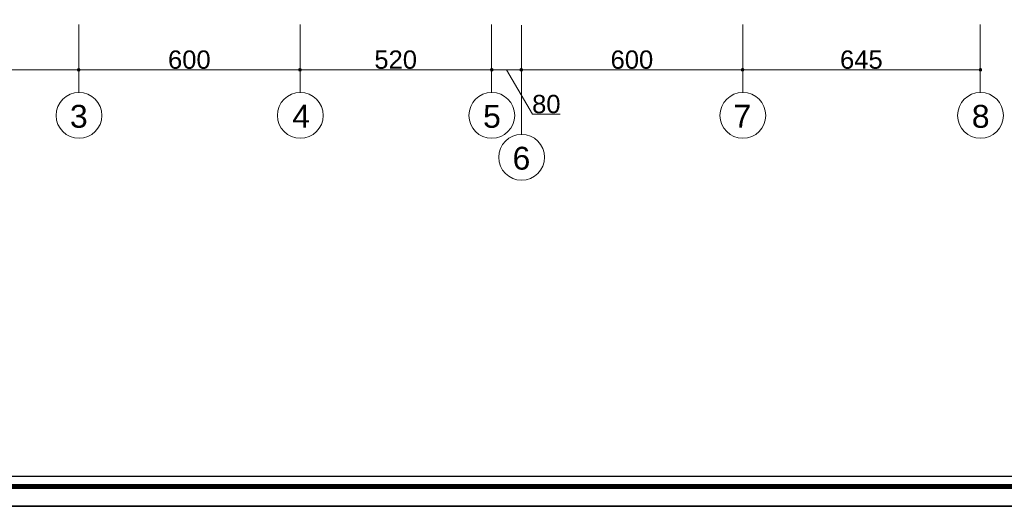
# Model space of a CAD drawing. Header units: metres. Extents: x 5.7 to 89.8, y 4 to 63.5.
# Tile 7 of 25: x 30.5 to 57.2, y 4 to 17.2. Entities that reach past the tile are written whole.
import ezdxf

# ---------------------------------------------------------------- set-up
doc = ezdxf.new("R2010")
doc.units = ezdxf.units.M
doc.header["$MEASUREMENT"] = 0
for name, color, linetype in [('PDF3_ax', 7, 'Continuous'), ('PDF3_dim', 7, 'Continuous'), ('PDF3_KADR', 7, 'Continuous'), ('PDF3_Text', 7, 'Continuous'), ('PDF3_W', 7, 'Continuous')]:
    doc.layers.add(name, color=color, linetype=linetype)
doc.styles.add('PDF Arial', font='arial.ttf')

msp = doc.modelspace()

# ---------------------------------------------------------------- linework, layer by layer
at = {"layer": 'PDF3_ax', "lineweight": 9}
for points in [[(32.123, 17.073), (32.123, 15.224)], [(38.124, 17.073), (38.124, 15.224)], [(43.315, 17.073), (43.315, 15.224)], [(44.124, 17.063), (44.124, 14.087)], [(50.124, 17.073), (50.124, 15.224)], [(56.567, 17.073), (56.567, 15.224)]]:
    msp.add_lwpolyline(points, dxfattribs=at)
for centre in [(32.128, 14.612), (38.128, 14.612), (43.32, 14.612), (50.129, 14.612), (56.572, 14.612), (44.129, 13.476)]:
    msp.add_circle(centre, 0.621, dxfattribs=at)
at = {"layer": 'PDF3_dim', "lineweight": 20}
for points in [[(32.123, 15.792), (32.123, 17.005)], [(38.124, 15.792), (38.124, 17.005)], [(43.315, 15.792), (43.315, 17.005)], [(50.124, 15.792), (50.124, 16.784)], [(44.124, 15.792), (44.124, 16.302)]]:
    msp.add_lwpolyline(points, close=True, dxfattribs=at)
for points in [[(56.567, 16.216), (56.567, 15.792)], [(32.017, 15.85), (26.219, 15.85)], [(38.018, 15.85), (32.22, 15.85)], [(43.218, 15.85), (38.22, 15.85)], [(44.018, 15.85), (43.421, 15.85)], [(43.719, 15.85), (44.422, 14.646), (45.174, 14.646)], [(50.018, 15.85), (44.22, 15.85)], [(56.471, 15.85), (50.22, 15.85)]]:
    msp.add_lwpolyline(points, dxfattribs=at)
at = {"layer": 'PDF3_KADR', "lineweight": 25}
for points in [[(5.695, 4.013), (89.785, 4.013), (89.785, 63.476), (5.695, 63.476)], [(5.695, 63.476), (89.785, 63.476), (89.785, 4.013), (5.695, 4.013)], [(6.514, 4.832), (88.841, 4.832), (88.841, 62.657), (6.514, 62.657)]]:
    msp.add_lwpolyline(points, close=True, dxfattribs=at)
at = {"layer": 'PDF3_KADR', "lineweight": 0, "const_width": 0.135}
msp.add_lwpolyline([(6.235, 62.937), (6.235, 4.552), (89.111, 4.552), (89.111, 62.937)], close=True, dxfattribs=at)
at = {"layer": 'PDF3_W', "lineweight": 9}
for points in [[(32.065, 15.85), (32.017, 15.85)], [(32.171, 15.85), (32.22, 15.85)], [(38.066, 15.85), (38.018, 15.85)], [(38.172, 15.85), (38.22, 15.85)], [(43.267, 15.85), (43.218, 15.85)], [(43.373, 15.85), (43.421, 15.85)], [(44.066, 15.85), (44.018, 15.85)], [(44.172, 15.85), (44.22, 15.85)], [(50.066, 15.85), (50.018, 15.85)], [(50.172, 15.85), (50.22, 15.85)], [(56.519, 15.85), (56.471, 15.85)]]:
    msp.add_lwpolyline(points, dxfattribs=at)
at = {"layer": 'PDF3_W', "transparency": 33554559}
for points in [[(32.085, 15.888), (32.123, 15.85), (32.065, 15.85)], [(32.085, 15.888), (32.065, 15.85), (32.123, 15.85)], [(32.065, 15.85), (32.085, 15.811), (32.123, 15.85)], [(32.065, 15.85), (32.123, 15.85), (32.085, 15.811)], [(32.123, 15.898), (32.085, 15.888), (32.123, 15.85)], [(32.123, 15.85), (32.123, 15.898), (32.085, 15.888)], [(32.085, 15.811), (32.123, 15.85), (32.123, 15.802)], [(32.123, 15.85), (32.085, 15.811), (32.123, 15.802)], [(32.123, 15.85), (32.152, 15.888), (32.123, 15.898)], [(32.152, 15.888), (32.123, 15.85), (32.123, 15.898)], [(32.171, 15.85), (32.123, 15.85), (32.152, 15.888)], [(32.171, 15.85), (32.152, 15.888), (32.123, 15.85)], [(32.123, 15.85), (32.123, 15.802), (32.152, 15.811)], [(32.152, 15.811), (32.171, 15.85), (32.123, 15.85)], [(32.123, 15.802), (32.152, 15.811), (32.123, 15.85)], [(32.152, 15.811), (32.123, 15.85), (32.171, 15.85)], [(38.085, 15.888), (38.124, 15.85), (38.066, 15.85)], [(38.085, 15.888), (38.066, 15.85), (38.124, 15.85)], [(38.066, 15.85), (38.085, 15.811), (38.124, 15.85)], [(38.066, 15.85), (38.124, 15.85), (38.085, 15.811)], [(38.124, 15.898), (38.085, 15.888), (38.124, 15.85)], [(38.124, 15.85), (38.124, 15.898), (38.085, 15.888)], [(38.085, 15.811), (38.124, 15.85), (38.124, 15.802)], [(38.124, 15.85), (38.085, 15.811), (38.124, 15.802)], [(38.124, 15.85), (38.152, 15.888), (38.124, 15.898)], [(38.152, 15.888), (38.124, 15.85), (38.124, 15.898)], [(38.172, 15.85), (38.124, 15.85), (38.152, 15.888)], [(38.172, 15.85), (38.152, 15.888), (38.124, 15.85)], [(38.124, 15.85), (38.124, 15.802), (38.152, 15.811)], [(38.152, 15.811), (38.172, 15.85), (38.124, 15.85)], [(38.124, 15.802), (38.152, 15.811), (38.124, 15.85)], [(38.152, 15.811), (38.124, 15.85), (38.172, 15.85)], [(43.286, 15.888), (43.315, 15.85), (43.267, 15.85)], [(43.286, 15.888), (43.267, 15.85), (43.315, 15.85)], [(43.267, 15.85), (43.286, 15.811), (43.315, 15.85)], [(43.267, 15.85), (43.315, 15.85), (43.286, 15.811)], [(43.315, 15.898), (43.286, 15.888), (43.315, 15.85)], [(43.315, 15.85), (43.315, 15.898), (43.286, 15.888)], [(43.286, 15.811), (43.315, 15.85), (43.315, 15.802)], [(43.315, 15.85), (43.286, 15.811), (43.315, 15.802)], [(43.315, 15.85), (43.353, 15.888), (43.315, 15.898)], [(43.353, 15.888), (43.315, 15.85), (43.315, 15.898)], [(43.373, 15.85), (43.315, 15.85), (43.353, 15.888)], [(43.373, 15.85), (43.353, 15.888), (43.315, 15.85)], [(43.315, 15.85), (43.315, 15.802), (43.353, 15.811)], [(43.353, 15.811), (43.373, 15.85), (43.315, 15.85)], [(43.315, 15.802), (43.353, 15.811), (43.315, 15.85)], [(43.353, 15.811), (43.315, 15.85), (43.373, 15.85)], [(44.085, 15.888), (44.124, 15.85), (44.066, 15.85)], [(44.085, 15.888), (44.066, 15.85), (44.124, 15.85)], [(44.066, 15.85), (44.085, 15.811), (44.124, 15.85)], [(44.066, 15.85), (44.124, 15.85), (44.085, 15.811)], [(44.124, 15.898), (44.085, 15.888), (44.124, 15.85)], [(44.124, 15.85), (44.124, 15.898), (44.085, 15.888)], [(44.085, 15.811), (44.124, 15.85), (44.124, 15.802)], [(44.124, 15.85), (44.085, 15.811), (44.124, 15.802)], [(44.124, 15.85), (44.153, 15.888), (44.124, 15.898)], [(44.153, 15.888), (44.124, 15.85), (44.124, 15.898)], [(44.172, 15.85), (44.124, 15.85), (44.153, 15.888)], [(44.172, 15.85), (44.153, 15.888), (44.124, 15.85)], [(44.124, 15.85), (44.124, 15.802), (44.153, 15.811)], [(44.153, 15.811), (44.172, 15.85), (44.124, 15.85)], [(44.124, 15.802), (44.153, 15.811), (44.124, 15.85)], [(44.153, 15.811), (44.124, 15.85), (44.172, 15.85)], [(50.085, 15.888), (50.124, 15.85), (50.066, 15.85)], [(50.085, 15.888), (50.066, 15.85), (50.124, 15.85)], [(50.066, 15.85), (50.085, 15.811), (50.124, 15.85)], [(50.066, 15.85), (50.124, 15.85), (50.085, 15.811)], [(50.124, 15.898), (50.085, 15.888), (50.124, 15.85)], [(50.124, 15.85), (50.124, 15.898), (50.085, 15.888)], [(50.085, 15.811), (50.124, 15.85), (50.124, 15.802)], [(50.124, 15.85), (50.085, 15.811), (50.124, 15.802)], [(50.124, 15.85), (50.153, 15.888), (50.124, 15.898)], [(50.153, 15.888), (50.124, 15.85), (50.124, 15.898)], [(50.172, 15.85), (50.124, 15.85), (50.153, 15.888)], [(50.172, 15.85), (50.153, 15.888), (50.124, 15.85)], [(50.124, 15.85), (50.124, 15.802), (50.153, 15.811)], [(50.153, 15.811), (50.172, 15.85), (50.124, 15.85)], [(50.124, 15.802), (50.153, 15.811), (50.124, 15.85)], [(50.153, 15.811), (50.124, 15.85), (50.172, 15.85)], [(56.538, 15.888), (56.519, 15.85), (56.567, 15.85)], [(56.519, 15.85), (56.567, 15.85), (56.538, 15.811)], [(56.567, 15.85), (56.567, 15.898), (56.538, 15.888)], [(56.567, 15.85), (56.538, 15.811), (56.567, 15.802)], [(56.606, 15.888), (56.567, 15.85), (56.567, 15.898)], [(56.615, 15.85), (56.606, 15.888), (56.567, 15.85)], [(56.567, 15.802), (56.606, 15.811), (56.567, 15.85)], [(56.606, 15.811), (56.567, 15.85), (56.615, 15.85)]]:
    msp.add_solid(points, dxfattribs=at)

# ---------------------------------------------------------------- texts
at = {"layer": 'PDF3_Text', "attachment_point": 7, "style": 'PDF Arial'}
for s, insert, char_height in [('600', (34.541, 15.87), 0.4964), ('520', (40.136, 15.87), 0.4964), ('600', (46.541, 15.87), 0.4964), ('645', (52.763, 15.87), 0.4964), ('80', (44.413, 14.666), 0.4964), ('3', (31.882, 14.269), 0.62), ('4', (37.912, 14.28), 0.62), ('5', (43.084, 14.269), 0.62), ('7', (49.874, 14.28), 0.62), ('8', (56.336, 14.269), 0.62), ('6', (43.883, 13.133), 0.62)]:
    msp.add_mtext(s, dxfattribs=dict(at, insert=insert, char_height=char_height))

doc.saveas('drawing.dxf')
